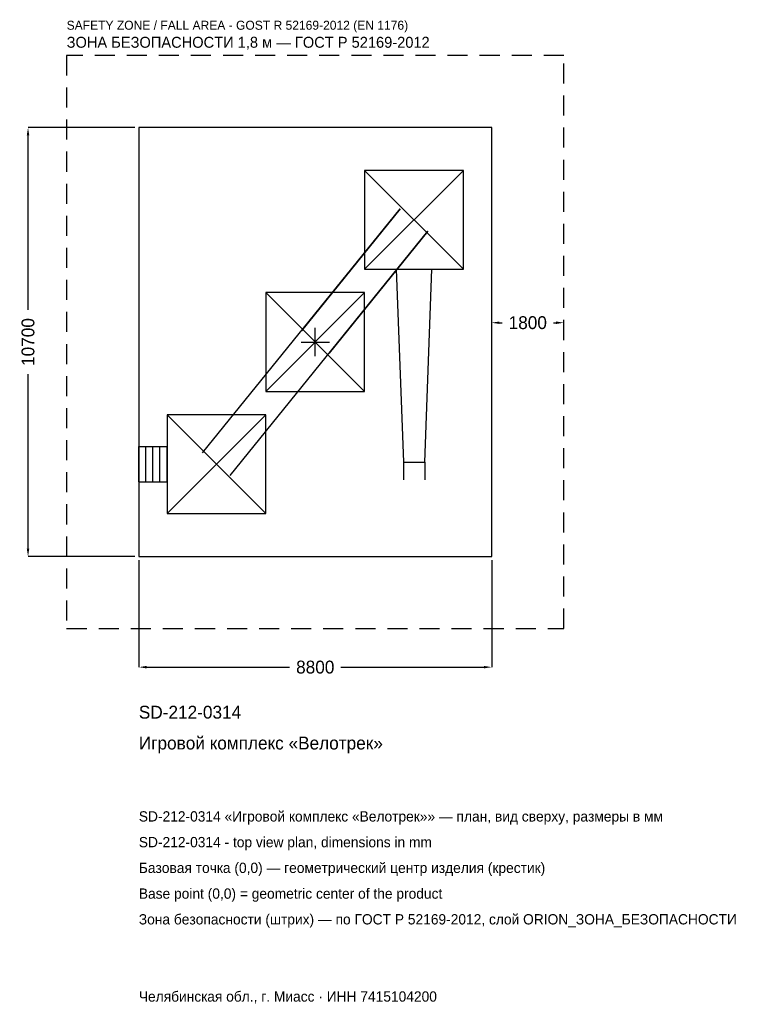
# Model space of a CAD drawing. Header units: metres. Extents: x -7371 to 10725, y -16526 to 8043.
import ezdxf

# ---------------------------------------------------------------- set-up
doc = ezdxf.new("R2010")
doc.units = ezdxf.units.M
doc.linetypes.add('DASHED', pattern=[800, 500, -300])
for name, color, linetype in [('ЗСК_ДАННЫЕ', 3, 'Continuous'), ('ЗСК_ЗОНА_БЕЗОПАСНОСТИ', 1, 'Continuous'), ('ЗСК_КОНТУР', 7, 'Continuous'), ('ЗСК_РАЗМЕРЫ', 8, 'Continuous')]:
    doc.layers.add(name, color=color, linetype=linetype)
doc.dimstyles.new('ORION', dxfattribs={"dimtxt": 321, "dimasz": 192.6, "dimexe": 1.25, "dimexo": 96.3, "dimtad": 1, "dimdec": 0, "dimcen": 2.5, "dimazin": 3, "dimtfac": 1, "dimtmove": 0, "dimatfit": 3})

# ---------------------------------------------------------------- blocks, each defined once
blk = doc.blocks.new('_CLOSEDFILLED')
at = {"color": 0, "linetype": 'BYBLOCK'}
blk.add_solid([(-1, 0.16), (0, 0), (-1, -0.16)], dxfattribs=at)
blk = doc.blocks.new('*D1')
for p, q in [((-4400, -5446.3), (-4400, -8113)), ((4400, -5446.3), (4400, -8113)), ((-4207.4, -8113), (-642, -8113)), ((642, -8113), (4207.4, -8113))]:
    blk.add_line(p, q)
at = {"layer": 'Defpoints'}
for p in [(-4400, -5350), (4400, -5350), (-4400, -8113)]:
    blk.add_point(p, dxfattribs=at)
at = {"layer": 'ЗСК_РАЗМЕРЫ', "xscale": 192.6, "yscale": 192.6, "rotation": 180}
blk.add_blockref('_CLOSEDFILLED', (-4400, -8113), dxfattribs=at)
at = {"layer": 'ЗСК_РАЗМЕРЫ', "xscale": 192.6, "yscale": 192.6}
blk.add_blockref('_CLOSEDFILLED', (4400, -8113), dxfattribs=at)
at = {"layer": 'ЗСК_РАЗМЕРЫ', "insert": (0, -8113), "char_height": 321, "attachment_point": 5}
blk.add_mtext('8800', dxfattribs=at)
blk = doc.blocks.new('*D2')
for p, q in [((-4496.3, 5350), (-7163, 5350)), ((-7163, 802.5), (-7163, 5157.4)), ((-7163, -5157.4), (-7163, -802.5)), ((-4496.3, -5350), (-7163, -5350))]:
    blk.add_line(p, q)
at = {"layer": 'Defpoints'}
for p in [(-4400, 5350), (-7163, -5350), (-4400, -5350)]:
    blk.add_point(p, dxfattribs=at)
at = {"layer": 'ЗСК_РАЗМЕРЫ', "xscale": 192.6, "yscale": 192.6}
for p, rotation in [((-7163, 5350), 90), ((-7163, -5350), 270)]:
    blk.add_blockref('_CLOSEDFILLED', p, dxfattribs=dict(at, rotation=rotation))
at = {"layer": 'ЗСК_РАЗМЕРЫ', "insert": (-7163, 0), "char_height": 321, "attachment_point": 5, "rotation": 90}
blk.add_mtext('10700', dxfattribs=at)
blk = doc.blocks.new('*D3')
for p, q in [((4400, 96.3), (4400, 481.5)), ((4592.6, 481.5), (4658, 481.5)), ((5942, 481.5), (6007.4, 481.5)), ((6200, 96.3), (6200, 481.5))]:
    blk.add_line(p, q)
at = {"layer": 'Defpoints'}
for p in [(4400, 481.5), (4400, 0), (6200, 0)]:
    blk.add_point(p, dxfattribs=at)
at = {"layer": 'ЗСК_РАЗМЕРЫ', "xscale": 192.6, "yscale": 192.6, "rotation": 180}
blk.add_blockref('_CLOSEDFILLED', (4400, 481.5), dxfattribs=at)
at = {"layer": 'ЗСК_РАЗМЕРЫ', "xscale": 192.6, "yscale": 192.6}
blk.add_blockref('_CLOSEDFILLED', (6200, 481.5), dxfattribs=at)
at = {"layer": 'ЗСК_РАЗМЕРЫ', "insert": (5300, 481.5), "char_height": 321, "attachment_point": 5}
blk.add_mtext('1800', dxfattribs=at)
blk = doc.blocks.new('ОРИОН SD-212-0314 Игровой комплекс Велотрек')
at = {"layer": 'ЗСК_ЗОНА_БЕЗОПАСНОСТИ', "linetype": 'DASHED'}
blk.add_lwpolyline([(-6200, -7150), (6200, -7150), (6200, 7150), (-6200, 7150)], close=True, dxfattribs=at)
at = {"layer": 'ЗСК_КОНТУР'}
for p, q in [((1232, 1816), (3696, 4280)), ((1232, 4280), (3696, 1816)), ((-2808.9, -2769.2), (2119.1, 3326.8)), ((2119.1, 3326.8), (-344.9, 278.8)), ((-2119.1, -3326.8), (2808.9, 2769.2)), ((2808.9, 2769.2), (344.9, -278.8)), ((-1232, -1232), (1232, 1232)), ((-1232, 1232), (1232, -1232)), ((-3696, -4280), (-1232, -1816)), ((-3696, -1816), (-1232, -4280)), ((-4400, -2604.5), (-3696, -2604.5)), ((-4400, -3491.5), (-4400, -2604.5)), ((-4224, -3491.5), (-4224, -2604.5)), ((-4048, -3491.5), (-4048, -2604.5)), ((-3872, -3491.5), (-3872, -2604.5)), ((-3696, -3491.5), (-3696, -2604.5)), ((2197.9, -2999), (2197.9, -3442.5)), ((2730.1, -2999), (2730.1, -3442.5)), ((-4400, -3491.5), (-3696, -3491.5))]:
    blk.add_line(p, q, dxfattribs=at)
for points in [[(-4400, -5350), (4400, -5350), (4400, 5350), (-4400, 5350)], [(1232, 1816), (3696, 1816), (3696, 4280), (1232, 4280)], [(-1232, -1232), (1232, -1232), (1232, 1232), (-1232, 1232)], [(-3696, -4280), (-1232, -4280), (-1232, -1816), (-3696, -1816)]]:
    blk.add_lwpolyline(points, close=True, dxfattribs=at)
blk.add_lwpolyline([(2020.5, 1816), (2197.9, -2999), (2730.1, -2999), (2907.5, 1816)], dxfattribs=at)
at = {"layer": 'ЗСК_РАЗМЕРЫ'}
for p, q in [((0, -352), (0, 352)), ((-352, 0), (352, 0))]:
    blk.add_line(p, q, dxfattribs=at)
at = {"layer": 'ЗСК_ДАННЫЕ'}
for tag, p in [('АРТИКУЛ', (-4400, -9397)), ('НАИМЕНОВАНИЕ', (-4400, -10167.4))]:
    blk.add_attdef(tag, p, '', height=321, dxfattribs=at)
at = {"layer": 'ЗСК_ДАННЫЕ', "flags": 1}
for tag, p in [('ПРОИЗВОДИТЕЛЬ', (-4400, -10937.8)), ('ТЕЛЕФОН', (-4400, -11708.2)), ('САЙТ', (-4400, -13249)), ('АДРЕС', (-4400, -14019.4)), ('РЕКВИЗИТЫ', (-4400, -14789.8)), ('ГАБАРИТЫ', (-4400, -15560.2)), ('ЗОНА_БЕЗОПАСНОСТИ', (-4400, -16330.6))]:
    blk.add_attdef(tag, p, '', height=321, dxfattribs=at)
at = {"layer": 'ЗСК_ЗОНА_БЕЗОПАСНОСТИ', "color": 1}
for s, height, p in [('SAFETY ZONE / FALL AREA - GOST R 52169-2012 (EN 1176)', 224.7, (-6200, 7792)), ('ЗОНА БЕЗОПАСНОСТИ 1,8 м — ГОСТ Р 52169-2012', 272.85, (-6200, 7342.6))]:
    blk.add_text(s, height=height, dxfattribs=at).set_placement(p)
at = {"layer": 'ЗСК_РАЗМЕРЫ'}
dim = blk.add_linear_dim(base=(-7163, -5350), p1=(-4400, -5350), p2=(-4400, 5350), angle=90, dimstyle='ORION', dxfattribs=at)
dim.commit()
dim.dimension.update_dxf_attribs({"geometry": '*D2', "text_midpoint": (-7163, 0)})
for base, p1, p2, picture, middle in [((4400, 481.5), (4400, 0), (6200, 0), '*D3', (5300, 481.5)), ((-4400, -8113), (-4400, -5350), (4400, -5350), '*D1', (0, -8113))]:
    dim = blk.add_linear_dim(base=base, p1=p1, p2=p2, dimstyle='ORION', dxfattribs=at)
    dim.commit()
    dim.dimension.update_dxf_attribs({"geometry": picture, "text_midpoint": middle})

msp = doc.modelspace()

# ---------------------------------------------------------------- block references
msp.add_blockref('ОРИОН SD-212-0314 Игровой комплекс Велотрек', (0, 0)).add_auto_attribs({'АРТИКУЛ': 'SD-212-0314', 'НАИМЕНОВАНИЕ': 'Игровой комплекс «Велотрек»'})

# ---------------------------------------------------------------- texts
at = {"layer": 'ЗСК_ДАННЫЕ', "color": 3}
for s, p in [('SD-212-0314 «Игровой комплекс «Велотрек»» — план, вид сверху, размеры в мм', (-4400, -11965)), ('SD-212-0314 - top view plan, dimensions in mm', (-4400, -12607)), ('Челябинская обл., г. Миасс · ИНН 7415104200', (-4400, -16459))]:
    msp.add_text(s, height=256.8, dxfattribs=at).set_placement(p)
at = {"layer": 'ЗСК_ДАННЫЕ', "color": 7}
for s, p in [('Базовая точка (0,0) — геометрический центр изделия (крестик)', (-4400, -13249)), ('Base point (0,0) = geometric center of the product', (-4400, -13891))]:
    msp.add_text(s, height=256.8, dxfattribs=at).set_placement(p)
at = {"layer": 'ЗСК_ДАННЫЕ', "color": 1}
msp.add_text('Зона безопасности (штрих) — по ГОСТ Р 52169-2012, слой ORION_ЗОНА_БЕЗОПАСНОСТИ', height=256.8, dxfattribs=at).set_placement((-4400, -14533))

doc.saveas('drawing.dxf')
